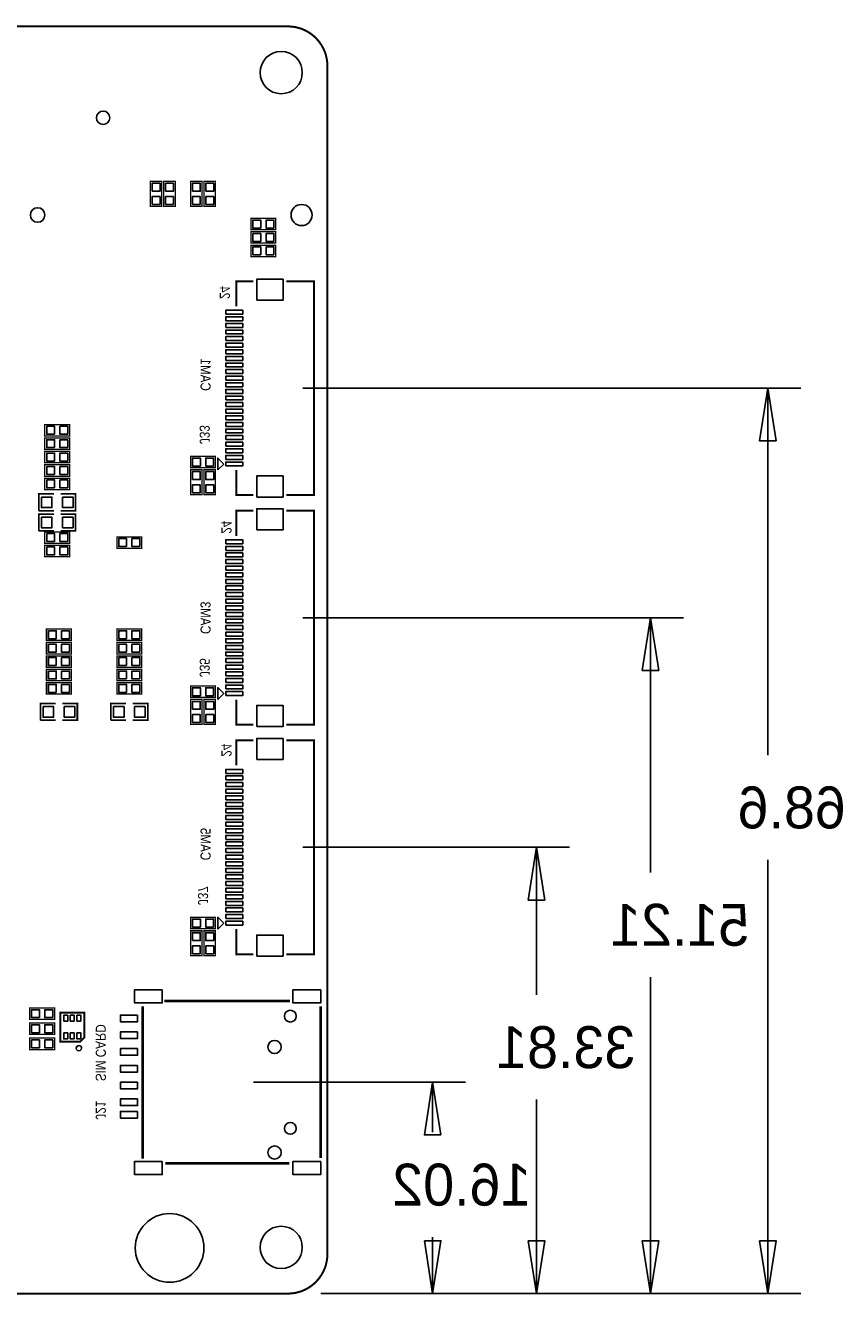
# Model space of a CAD drawing. Extents: x -13 to 212, y 0 to 96.
# Tile 6 of 6: x 150 to 212, y 0 to 96. Entities that reach past the tile are written whole.
import ezdxf

# ---------------------------------------------------------------- set-up
doc = ezdxf.new("R2010")
doc.units = 0
for name, color, linetype in [('BG_DIMEMSION_BOT', 211, 'CONTINUOUS'), ('BG_OUTLINE', 12, 'CONTINUOUS'), ('BG_SILKSCREEN_BOTTOM', 173, 'CONTINUOUS'), ('PG_SILKSCREEN_BOTTOM', 150, 'CONTINUOUS'), ('PIN_BOTTOM', 202, 'CONTINUOUS')]:
    doc.layers.add(name, color=color, linetype=linetype)

msp = doc.modelspace()

# ---------------------------------------------------------------- linework, layer by layer
at = {"layer": 'BG_DIMEMSION_BOT'}
for points in [[(171.141923, 68.597983), (208.874893, 68.597983)], [(206.999942, 64.597991), (206.375, 68.597983), (205.750058, 64.597991), (206.999942, 64.597991)], [(206.375, 40.79875), (206.375, 68.597983)], [(171.141923, 51.205994), (199.984893, 51.205994)], [(198.109942, 47.206002), (197.485, 51.205994), (196.860058, 47.206002), (198.109942, 47.206002)], [(197.485, 31.90875), (197.485, 51.205994)], [(171.141923, 33.814004), (191.348893, 33.814004)], [(189.473942, 29.814012), (188.849, 33.814004), (188.224058, 29.814012), (189.473942, 29.814012)], [(188.849, 22.63775), (188.849, 33.814004)], [(206.375, 32.86125), (206.375, 0)], [(197.485, 23.97125), (197.485, 0)], [(167.399894, 16.018002), (183.474893, 16.018002)], [(181.599942, 12.01801), (180.975, 16.018002), (180.350058, 12.01801), (181.599942, 12.01801)], [(180.975, 12.22375), (180.975, 16.018002)], [(188.849, 14.70025), (188.849, 0)], [(180.350058, 3.999992), (180.975, 0), (181.599942, 3.999992), (180.350058, 3.999992)], [(180.975, 4.28625), (180.975, 0)], [(188.224058, 3.999992), (188.849, 0), (189.473942, 3.999992), (188.224058, 3.999992)], [(196.860058, 3.999992), (197.485, 0), (198.109942, 3.999992), (196.860058, 3.999992)], [(205.750058, 3.999992), (206.375, 0), (206.999942, 3.999992), (205.750058, 3.999992)], [(172.499909, 0), (208.874893, 0)], [(172.499909, 0), (199.984893, 0)], [(172.499909, 0), (191.348893, 0)], [(172.499909, 0), (183.474893, 0)]]:
    msp.add_lwpolyline(points, dxfattribs=at)
at = {"layer": 'BG_OUTLINE', "const_width": 0.1524}
msp.add_lwpolyline([(0, 2.999994), (0, 92.999992, -0.414214), (2.999994, 95.999986), (170.000016, 95.999986, -0.414214), (173.00001, 92.999992), (173.00001, 2.999994, -0.414214), (170.000016, 0), (2.999994, 0, -0.414214), (0, 2.999994)], format="xyb", dxfattribs=at)
at = {"layer": 'PG_SILKSCREEN_BOTTOM'}
for points, const_width in [([(160.4518, 82.3722), (160.4518, 84.2518), (159.5882, 84.2518), (159.5882, 82.3722), (160.4518, 82.3722)], 0.1016), ([(161.4678, 82.3722), (161.4678, 84.2518), (160.6042, 84.2518), (160.6042, 82.3722), (161.4678, 82.3722)], 0.1016), ([(163.4998, 82.3722), (163.4998, 84.2518), (162.6362, 84.2518), (162.6362, 82.3722), (163.4998, 82.3722)], 0.1016), ([(164.5158, 82.3722), (164.5158, 84.2518), (163.6522, 84.2518), (163.6522, 82.3722), (164.5158, 82.3722)], 0.1016), ([(169.0878, 81.4578), (167.2082, 81.4578), (167.2082, 80.5942), (169.0878, 80.5942), (169.0878, 81.4578)], 0.1016), ([(169.0878, 80.4418), (167.2082, 80.4418), (167.2082, 79.5782), (169.0878, 79.5782), (169.0878, 80.4418)], 0.1016), ([(169.0878, 79.4258), (167.2082, 79.4258), (167.2082, 78.5622), (169.0878, 78.5622), (169.0878, 79.4258)], 0.1016), ([(167.39202, 76.697992), (166.092022, 76.697992), (166.092022, 74.797971)], 0.150012), ([(169.892015, 60.497974), (171.992011, 60.497974), (171.992011, 76.697992), (169.892015, 76.697992)], 0.150012), ([(153.4668, 65.8368), (151.5872, 65.8368), (151.5872, 64.9732), (153.4668, 64.9732), (153.4668, 65.8368)], 0.1016), ([(153.4668, 64.8208), (151.5872, 64.8208), (151.5872, 63.9572), (153.4668, 63.9572), (153.4668, 64.8208)], 0.1016), ([(153.4668, 63.8048), (151.5872, 63.8048), (151.5872, 62.9412), (153.4668, 62.9412), (153.4668, 63.8048)], 0.1016), ([(164.5158, 63.4238), (162.6362, 63.4238), (162.6362, 62.5602), (164.5158, 62.5602), (164.5158, 63.4238)], 0.1016), ([(153.4668, 62.7888), (151.5872, 62.7888), (151.5872, 61.9252), (153.4668, 61.9252), (153.4668, 62.7888)], 0.1016), ([(153.4668, 61.7728), (151.5872, 61.7728), (151.5872, 60.9092), (153.4668, 60.9092), (153.4668, 61.7728)], 0.1016), ([(163.4998, 60.5282), (163.4998, 62.4078), (162.6362, 62.4078), (162.6362, 60.5282), (163.4998, 60.5282)], 0.1016), ([(163.6522, 62.4078), (163.6522, 60.5282), (164.5158, 60.5282), (164.5158, 62.4078), (163.6522, 62.4078)], 0.1016), ([(167.39202, 60.497974), (166.092022, 60.497974), (166.092022, 62.397996)], 0.150012), ([(152.273, 60.579), (151.13, 60.579), (151.13, 59.309)], 0.127), ([(152.781, 59.309), (153.924, 59.309), (153.924, 60.579), (152.781, 60.579)], 0.127), ([(151.13, 59.309), (152.273, 59.309)], 0.127), ([(152.273, 59.055), (151.13, 59.055), (151.13, 57.785)], 0.127), ([(152.781, 57.785), (153.924, 57.785), (153.924, 59.055), (152.781, 59.055)], 0.127), ([(167.39202, 59.306003), (166.092022, 59.306003), (166.092022, 57.405981)], 0.150012), ([(169.892015, 43.105984), (171.992011, 43.105984), (171.992011, 59.306003), (169.892015, 59.306003)], 0.150012), ([(151.13, 57.785), (152.273, 57.785)], 0.127), ([(151.5872, 56.8452), (153.4668, 56.8452), (153.4668, 57.7088), (151.5872, 57.7088), (151.5872, 56.8452)], 0.1016), ([(151.5872, 55.8292), (153.4668, 55.8292), (153.4668, 56.6928), (151.5872, 56.6928), (151.5872, 55.8292)], 0.1016), ([(158.9278, 57.3278), (157.0482, 57.3278), (157.0482, 56.4642), (158.9278, 56.4642), (158.9278, 57.3278)], 0.1016), ([(151.7142, 49.4792), (153.5938, 49.4792), (153.5938, 50.3428), (151.7142, 50.3428), (151.7142, 49.4792)], 0.1016), ([(158.9278, 50.3428), (157.0482, 50.3428), (157.0482, 49.4792), (158.9278, 49.4792), (158.9278, 50.3428)], 0.1016), ([(151.7142, 48.4632), (153.5938, 48.4632), (153.5938, 49.3268), (151.7142, 49.3268), (151.7142, 48.4632)], 0.1016), ([(158.9278, 49.3268), (157.0482, 49.3268), (157.0482, 48.4632), (158.9278, 48.4632), (158.9278, 49.3268)], 0.1016), ([(153.5938, 48.3108), (151.7142, 48.3108), (151.7142, 47.4472), (153.5938, 47.4472), (153.5938, 48.3108)], 0.1016), ([(158.9278, 48.3108), (157.0482, 48.3108), (157.0482, 47.4472), (158.9278, 47.4472), (158.9278, 48.3108)], 0.1016), ([(151.7142, 46.4312), (153.5938, 46.4312), (153.5938, 47.2948), (151.7142, 47.2948), (151.7142, 46.4312)], 0.1016), ([(158.9278, 47.2948), (157.0482, 47.2948), (157.0482, 46.4312), (158.9278, 46.4312), (158.9278, 47.2948)], 0.1016), ([(153.5938, 46.2788), (151.7142, 46.2788), (151.7142, 45.4152), (153.5938, 45.4152), (153.5938, 46.2788)], 0.1016), ([(158.9278, 46.2788), (157.0482, 46.2788), (157.0482, 45.4152), (158.9278, 45.4152), (158.9278, 46.2788)], 0.1016), ([(164.5158, 46.0248), (162.6362, 46.0248), (162.6362, 45.1612), (164.5158, 45.1612), (164.5158, 46.0248)], 0.1016), ([(152.4, 44.704), (151.257, 44.704), (151.257, 43.434)], 0.127), ([(152.908, 43.434), (154.051, 43.434), (154.051, 44.704), (152.908, 44.704)], 0.127), ([(157.734, 44.704), (156.591, 44.704), (156.591, 43.434)], 0.127), ([(158.242, 43.434), (159.385, 43.434), (159.385, 44.704), (158.242, 44.704)], 0.127), ([(163.4998, 43.1292), (163.4998, 45.0088), (162.6362, 45.0088), (162.6362, 43.1292), (163.4998, 43.1292)], 0.1016), ([(163.6522, 45.0088), (163.6522, 43.1292), (164.5158, 43.1292), (164.5158, 45.0088), (163.6522, 45.0088)], 0.1016), ([(167.39202, 43.105984), (166.092022, 43.105984), (166.092022, 45.006006)], 0.150012), ([(151.257, 43.434), (152.4, 43.434)], 0.127), ([(156.591, 43.434), (157.734, 43.434)], 0.127), ([(167.39202, 41.914013), (166.092022, 41.914013), (166.092022, 40.013992)], 0.150012), ([(169.892015, 25.713995), (171.992011, 25.713995), (171.992011, 41.914013), (169.892015, 41.914013)], 0.150012), ([(164.5158, 28.4988), (162.6362, 28.4988), (162.6362, 27.6352), (164.5158, 27.6352), (164.5158, 28.4988)], 0.1016), ([(163.4998, 25.6032), (163.4998, 27.4828), (162.6362, 27.4828), (162.6362, 25.6032), (163.4998, 25.6032)], 0.1016), ([(163.6522, 27.4828), (163.6522, 25.6032), (164.5158, 25.6032), (164.5158, 27.4828), (163.6522, 27.4828)], 0.1016), ([(167.39202, 25.713995), (166.092022, 25.713995), (166.092022, 27.614016)], 0.150012), ([(160.652689, 22.162999), (170.167706, 22.162999)], 0.2), ([(152.3238, 21.6408), (150.4442, 21.6408), (150.4442, 20.7772), (152.3238, 20.7772), (152.3238, 21.6408)], 0.1016), ([(154.469998, 21.292998), (152.770002, 21.292998), (152.770002, 19.093002), (154.269999, 19.093002), (154.569998, 19.393002), (154.569998, 21.292998), (154.469998, 21.292998)], 0.150012), ([(159.000012, 10.233609), (159.000012, 21.773591)], 0.2), ([(172.500011, 21.767114), (172.500011, 16.018002)], 0.2), ([(152.3238, 20.4978), (150.4442, 20.4978), (150.4442, 19.6342), (152.3238, 19.6342), (152.3238, 20.4978)], 0.1016), ([(152.3238, 19.3548), (150.4442, 19.3548), (150.4442, 18.4912), (152.3238, 18.4912), (152.3238, 19.3548)], 0.1016), ([(172.500011, 16.018002), (172.500011, 10.26889)], 0.2), ([(170.115306, 9.873005), (160.71149, 9.873005)], 0.2)]:
    msp.add_lwpolyline(points, dxfattribs=dict(at, const_width=const_width))
for points in [[(164.692025, 62.398986), (164.692025, 63.296978), (165.141021, 62.847982)], [(164.692025, 45.006997), (164.692025, 45.904988), (165.141021, 45.455992)], [(164.692025, 27.615007), (164.692025, 28.512999), (165.141021, 28.064003)]]:
    msp.add_lwpolyline(points, close=True, dxfattribs=at)
msp.add_lwpolyline([(154.369999, 18.593003, 1), (153.970001, 18.592997, 1)], format="xyb", close=True, dxfattribs=at)
at = {"layer": 'PIN_BOTTOM'}
for points in [[(159.720305, 83.512177), (160.319695, 83.512177), (160.319695, 84.111567), (159.720305, 84.111567)], [(160.736305, 83.512177), (161.335695, 83.512177), (161.335695, 84.111567), (160.736305, 84.111567)], [(162.768305, 83.512177), (163.367695, 83.512177), (163.367695, 84.111567), (162.768305, 84.111567)], [(163.784305, 83.512177), (164.383695, 83.512177), (164.383695, 84.111567), (163.784305, 84.111567)], [(159.720305, 82.512433), (160.319695, 82.512433), (160.319695, 83.111823), (159.720305, 83.111823)], [(160.736305, 82.512433), (161.335695, 82.512433), (161.335695, 83.111823), (160.736305, 83.111823)], [(162.768305, 82.512433), (163.367695, 82.512433), (163.367695, 83.111823), (162.768305, 83.111823)], [(163.784305, 82.512433), (164.383695, 82.512433), (164.383695, 83.111823), (163.784305, 83.111823)], [(167.947823, 80.726305), (167.947823, 81.325695), (167.348433, 81.325695), (167.348433, 80.726305)], [(168.947567, 80.726305), (168.947567, 81.325695), (168.348177, 81.325695), (168.348177, 80.726305)], [(167.947823, 79.710305), (167.947823, 80.309695), (167.348433, 80.309695), (167.348433, 79.710305)], [(168.947567, 79.710305), (168.947567, 80.309695), (168.348177, 80.309695), (168.348177, 79.710305)], [(167.947823, 78.694305), (167.947823, 79.293695), (167.348433, 79.293695), (167.348433, 78.694305)], [(168.947567, 78.694305), (168.947567, 79.293695), (168.348177, 79.293695), (168.348177, 78.694305)], [(167.643023, 75.248033), (169.643019, 75.248033), (169.643019, 76.847929), (167.643023, 76.847929)], [(165.291021, 74.197985), (166.591018, 74.197985), (166.591018, 74.497984), (165.291021, 74.497984)], [(165.291021, 73.697986), (166.591018, 73.697986), (166.591018, 73.997985), (165.291021, 73.997985)], [(165.291021, 73.197987), (166.591018, 73.197987), (166.591018, 73.497986), (165.291021, 73.497986)], [(165.291021, 72.697988), (166.591018, 72.697988), (166.591018, 72.997987), (165.291021, 72.997987)], [(165.291021, 72.197989), (166.591018, 72.197989), (166.591018, 72.497988), (165.291021, 72.497988)], [(165.291021, 71.69799), (166.591018, 71.69799), (166.591018, 71.997989), (165.291021, 71.997989)], [(165.291021, 71.197991), (166.591018, 71.197991), (166.591018, 71.49799), (165.291021, 71.49799)], [(165.291021, 70.697992), (166.591018, 70.697992), (166.591018, 70.997991), (165.291021, 70.997991)], [(165.291021, 70.197993), (166.591018, 70.197993), (166.591018, 70.497992), (165.291021, 70.497992)], [(165.291021, 69.697994), (166.591018, 69.697994), (166.591018, 69.997993), (165.291021, 69.997993)], [(165.291021, 69.197995), (166.591018, 69.197995), (166.591018, 69.497994), (165.291021, 69.497994)], [(165.291021, 68.697996), (166.591018, 68.697996), (166.591018, 68.997995), (165.291021, 68.997995)], [(165.291021, 68.197971), (166.591018, 68.197971), (166.591018, 68.497971), (165.291021, 68.497971)], [(165.291021, 67.697972), (166.591018, 67.697972), (166.591018, 67.997972), (165.291021, 67.997972)], [(165.291021, 67.197973), (166.591018, 67.197973), (166.591018, 67.497973), (165.291021, 67.497973)], [(165.291021, 66.697974), (166.591018, 66.697974), (166.591018, 66.997974), (165.291021, 66.997974)], [(165.291021, 66.197975), (166.591018, 66.197975), (166.591018, 66.497975), (165.291021, 66.497975)], [(152.326823, 65.105305), (152.326823, 65.704695), (151.727433, 65.704695), (151.727433, 65.105305)], [(153.326567, 65.105305), (153.326567, 65.704695), (152.727177, 65.704695), (152.727177, 65.105305)], [(165.291021, 65.697976), (166.591018, 65.697976), (166.591018, 65.997976), (165.291021, 65.997976)], [(165.291021, 65.197977), (166.591018, 65.197977), (166.591018, 65.497977), (165.291021, 65.497977)], [(152.326823, 64.089305), (152.326823, 64.688695), (151.727433, 64.688695), (151.727433, 64.089305)], [(153.326567, 64.089305), (153.326567, 64.688695), (152.727177, 64.688695), (152.727177, 64.089305)], [(165.291021, 64.697978), (166.591018, 64.697978), (166.591018, 64.997978), (165.291021, 64.997978)], [(165.291021, 64.197979), (166.591018, 64.197979), (166.591018, 64.497979), (165.291021, 64.497979)], [(152.326823, 63.073305), (152.326823, 63.672695), (151.727433, 63.672695), (151.727433, 63.073305)], [(153.326567, 63.073305), (153.326567, 63.672695), (152.727177, 63.672695), (152.727177, 63.073305)], [(165.291021, 63.69798), (166.591018, 63.69798), (166.591018, 63.99798), (165.291021, 63.99798)], [(165.291021, 63.197981), (166.591018, 63.197981), (166.591018, 63.497981), (165.291021, 63.497981)], [(152.326823, 62.057305), (152.326823, 62.656695), (151.727433, 62.656695), (151.727433, 62.057305)], [(153.326567, 62.057305), (153.326567, 62.656695), (152.727177, 62.656695), (152.727177, 62.057305)], [(163.375823, 62.692305), (163.375823, 63.291695), (162.776433, 63.291695), (162.776433, 62.692305)], [(164.375567, 62.692305), (164.375567, 63.291695), (163.776177, 63.291695), (163.776177, 62.692305)], [(165.291021, 62.697982), (166.591018, 62.697982), (166.591018, 62.997982), (165.291021, 62.997982)], [(152.326823, 61.041305), (152.326823, 61.640695), (151.727433, 61.640695), (151.727433, 61.041305)], [(153.326567, 61.041305), (153.326567, 61.640695), (152.727177, 61.640695), (152.727177, 61.041305)], [(162.768305, 61.668177), (163.367695, 61.668177), (163.367695, 62.267567), (162.768305, 62.267567)], [(164.383695, 62.267567), (163.784305, 62.267567), (163.784305, 61.668177), (164.383695, 61.668177)], [(167.643023, 60.348038), (169.643019, 60.348038), (169.643019, 61.947933), (167.643023, 61.947933)], [(162.768305, 60.668433), (163.367695, 60.668433), (163.367695, 61.267823), (162.768305, 61.267823)], [(164.383695, 61.267823), (163.784305, 61.267823), (163.784305, 60.668433), (164.383695, 60.668433)], [(151.32685, 60.34405), (151.32685, 59.54395), (152.12695, 59.54395), (152.12695, 60.34405)], [(152.92705, 60.34405), (152.92705, 59.54395), (153.72715, 59.54395), (153.72715, 60.34405)], [(151.32685, 58.82005), (151.32685, 58.01995), (152.12695, 58.01995), (152.12695, 58.82005)], [(152.92705, 58.82005), (152.92705, 58.01995), (153.72715, 58.01995), (153.72715, 58.82005)], [(167.643023, 57.856044), (169.643019, 57.856044), (169.643019, 59.455939), (167.643023, 59.455939)], [(151.727433, 57.576695), (151.727433, 56.977305), (152.326823, 56.977305), (152.326823, 57.576695)], [(152.727177, 57.576695), (152.727177, 56.977305), (153.326567, 56.977305), (153.326567, 57.576695)], [(157.787823, 56.596305), (157.787823, 57.195695), (157.188433, 57.195695), (157.188433, 56.596305)], [(158.787567, 56.596305), (158.787567, 57.195695), (158.188177, 57.195695), (158.188177, 56.596305)], [(165.291021, 56.805995), (166.591018, 56.805995), (166.591018, 57.105994), (165.291021, 57.105994)], [(151.727433, 56.560695), (151.727433, 55.961305), (152.326823, 55.961305), (152.326823, 56.560695)], [(152.727177, 56.560695), (152.727177, 55.961305), (153.326567, 55.961305), (153.326567, 56.560695)], [(165.291021, 56.305996), (166.591018, 56.305996), (166.591018, 56.605995), (165.291021, 56.605995)], [(165.291021, 55.805997), (166.591018, 55.805997), (166.591018, 56.105996), (165.291021, 56.105996)], [(165.291021, 55.305998), (166.591018, 55.305998), (166.591018, 55.605998), (165.291021, 55.605998)], [(165.291021, 54.805999), (166.591018, 54.805999), (166.591018, 55.105998), (165.291021, 55.105998)], [(165.291021, 54.306), (166.591018, 54.306), (166.591018, 54.606), (165.291021, 54.606)], [(165.291021, 53.806001), (166.591018, 53.806001), (166.591018, 54.106), (165.291021, 54.106)], [(165.291021, 53.306002), (166.591018, 53.306002), (166.591018, 53.606001), (165.291021, 53.606001)], [(165.291021, 52.806003), (166.591018, 52.806003), (166.591018, 53.106002), (165.291021, 53.106002)], [(165.291021, 52.306004), (166.591018, 52.306004), (166.591018, 52.606004), (165.291021, 52.606004)], [(165.291021, 51.806005), (166.591018, 51.806005), (166.591018, 52.106004), (165.291021, 52.106004)], [(165.291021, 51.306006), (166.591018, 51.306006), (166.591018, 51.606006), (165.291021, 51.606006)], [(165.291021, 50.805982), (166.591018, 50.805982), (166.591018, 51.105981), (165.291021, 51.105981)], [(151.854433, 50.210695), (151.854433, 49.611305), (152.453823, 49.611305), (152.453823, 50.210695)], [(152.854177, 50.210695), (152.854177, 49.611305), (153.453567, 49.611305), (153.453567, 50.210695)], [(157.787823, 49.611305), (157.787823, 50.210695), (157.188433, 50.210695), (157.188433, 49.611305)], [(158.787567, 49.611305), (158.787567, 50.210695), (158.188177, 50.210695), (158.188177, 49.611305)], [(165.291021, 50.305983), (166.591018, 50.305983), (166.591018, 50.605982), (165.291021, 50.605982)], [(165.291021, 49.805984), (166.591018, 49.805984), (166.591018, 50.105983), (165.291021, 50.105983)], [(151.854433, 49.194695), (151.854433, 48.595305), (152.453823, 48.595305), (152.453823, 49.194695)], [(152.854177, 49.194695), (152.854177, 48.595305), (153.453567, 48.595305), (153.453567, 49.194695)], [(157.787823, 48.595305), (157.787823, 49.194695), (157.188433, 49.194695), (157.188433, 48.595305)], [(158.787567, 48.595305), (158.787567, 49.194695), (158.188177, 49.194695), (158.188177, 48.595305)], [(165.291021, 49.305985), (166.591018, 49.305985), (166.591018, 49.605984), (165.291021, 49.605984)], [(165.291021, 48.805986), (166.591018, 48.805986), (166.591018, 49.105985), (165.291021, 49.105985)], [(152.453823, 47.579305), (152.453823, 48.178695), (151.854433, 48.178695), (151.854433, 47.579305)], [(153.453567, 47.579305), (153.453567, 48.178695), (152.854177, 48.178695), (152.854177, 47.579305)], [(157.787823, 47.579305), (157.787823, 48.178695), (157.188433, 48.178695), (157.188433, 47.579305)], [(158.787567, 47.579305), (158.787567, 48.178695), (158.188177, 48.178695), (158.188177, 47.579305)], [(165.291021, 48.305987), (166.591018, 48.305987), (166.591018, 48.605986), (165.291021, 48.605986)], [(165.291021, 47.805988), (166.591018, 47.805988), (166.591018, 48.105987), (165.291021, 48.105987)], [(151.854433, 47.162695), (151.854433, 46.563305), (152.453823, 46.563305), (152.453823, 47.162695)], [(152.854177, 47.162695), (152.854177, 46.563305), (153.453567, 46.563305), (153.453567, 47.162695)], [(157.787823, 46.563305), (157.787823, 47.162695), (157.188433, 47.162695), (157.188433, 46.563305)], [(158.787567, 46.563305), (158.787567, 47.162695), (158.188177, 47.162695), (158.188177, 46.563305)], [(165.291021, 47.305989), (166.591018, 47.305989), (166.591018, 47.605988), (165.291021, 47.605988)], [(165.291021, 46.80599), (166.591018, 46.80599), (166.591018, 47.105989), (165.291021, 47.105989)], [(165.291021, 46.305991), (166.591018, 46.305991), (166.591018, 46.60599), (165.291021, 46.60599)], [(152.453823, 45.547305), (152.453823, 46.146695), (151.854433, 46.146695), (151.854433, 45.547305)], [(153.453567, 45.547305), (153.453567, 46.146695), (152.854177, 46.146695), (152.854177, 45.547305)], [(157.787823, 45.547305), (157.787823, 46.146695), (157.188433, 46.146695), (157.188433, 45.547305)], [(158.787567, 45.547305), (158.787567, 46.146695), (158.188177, 46.146695), (158.188177, 45.547305)], [(163.375823, 45.293305), (163.375823, 45.892695), (162.776433, 45.892695), (162.776433, 45.293305)], [(164.375567, 45.293305), (164.375567, 45.892695), (163.776177, 45.892695), (163.776177, 45.293305)], [(165.291021, 45.805992), (166.591018, 45.805992), (166.591018, 46.105991), (165.291021, 46.105991)], [(165.291021, 45.305993), (166.591018, 45.305993), (166.591018, 45.605992), (165.291021, 45.605992)], [(151.45385, 44.46905), (151.45385, 43.66895), (152.25395, 43.66895), (152.25395, 44.46905)], [(153.05405, 44.46905), (153.05405, 43.66895), (153.85415, 43.66895), (153.85415, 44.46905)], [(156.78785, 44.46905), (156.78785, 43.66895), (157.58795, 43.66895), (157.58795, 44.46905)], [(158.38805, 44.46905), (158.38805, 43.66895), (159.18815, 43.66895), (159.18815, 44.46905)], [(162.768305, 44.269177), (163.367695, 44.269177), (163.367695, 44.868567), (162.768305, 44.868567)], [(164.383695, 44.868567), (163.784305, 44.868567), (163.784305, 44.269177), (164.383695, 44.269177)], [(167.643023, 42.956048), (169.643019, 42.956048), (169.643019, 44.555943), (167.643023, 44.555943)], [(162.768305, 43.269433), (163.367695, 43.269433), (163.367695, 43.868823), (162.768305, 43.868823)], [(164.383695, 43.868823), (163.784305, 43.868823), (163.784305, 43.269433), (164.383695, 43.269433)], [(167.643023, 40.464054), (169.643019, 40.464054), (169.643019, 42.063949), (167.643023, 42.063949)], [(165.291021, 39.414006), (166.591018, 39.414006), (166.591018, 39.714005), (165.291021, 39.714005)], [(165.291021, 38.914006), (166.591018, 38.914006), (166.591018, 39.214006), (165.291021, 39.214006)], [(165.291021, 38.414007), (166.591018, 38.414007), (166.591018, 38.714007), (165.291021, 38.714007)], [(165.291021, 37.914009), (166.591018, 37.914009), (166.591018, 38.214008), (165.291021, 38.214008)], [(165.291021, 37.414009), (166.591018, 37.414009), (166.591018, 37.714009), (165.291021, 37.714009)], [(165.291021, 36.91401), (166.591018, 36.91401), (166.591018, 37.21401), (165.291021, 37.21401)], [(165.291021, 36.414011), (166.591018, 36.414011), (166.591018, 36.714011), (165.291021, 36.714011)], [(165.291021, 35.914012), (166.591018, 35.914012), (166.591018, 36.214012), (165.291021, 36.214012)], [(165.291021, 35.414014), (166.591018, 35.414014), (166.591018, 35.714013), (165.291021, 35.714013)], [(165.291021, 34.914015), (166.591018, 34.914015), (166.591018, 35.214014), (165.291021, 35.214014)], [(165.291021, 34.414015), (166.591018, 34.414015), (166.591018, 34.714015), (165.291021, 34.714015)], [(165.291021, 33.914016), (166.591018, 33.914016), (166.591018, 34.214016), (165.291021, 34.214016)], [(165.291021, 33.413992), (166.591018, 33.413992), (166.591018, 33.713991), (165.291021, 33.713991)], [(165.291021, 32.913993), (166.591018, 32.913993), (166.591018, 33.213992), (165.291021, 33.213992)], [(165.291021, 32.413994), (166.591018, 32.413994), (166.591018, 32.713994), (165.291021, 32.713994)], [(165.291021, 31.913995), (166.591018, 31.913995), (166.591018, 32.213994), (165.291021, 32.213994)], [(165.291021, 31.413996), (166.591018, 31.413996), (166.591018, 31.713995), (165.291021, 31.713995)], [(165.291021, 30.913997), (166.591018, 30.913997), (166.591018, 31.213997), (165.291021, 31.213997)], [(165.291021, 30.413998), (166.591018, 30.413998), (166.591018, 30.713998), (165.291021, 30.713998)], [(165.291021, 29.913999), (166.591018, 29.913999), (166.591018, 30.213998), (165.291021, 30.213998)], [(165.291021, 29.414), (166.591018, 29.414), (166.591018, 29.713999), (165.291021, 29.713999)], [(165.291021, 28.914001), (166.591018, 28.914001), (166.591018, 29.214001), (165.291021, 29.214001)], [(163.375823, 27.767305), (163.375823, 28.366695), (162.776433, 28.366695), (162.776433, 27.767305)], [(164.375567, 27.767305), (164.375567, 28.366695), (163.776177, 28.366695), (163.776177, 27.767305)], [(165.291021, 28.414002), (166.591018, 28.414002), (166.591018, 28.714002), (165.291021, 28.714002)], [(165.291021, 27.914003), (166.591018, 27.914003), (166.591018, 28.214002), (165.291021, 28.214002)], [(162.768305, 26.743177), (163.367695, 26.743177), (163.367695, 27.342567), (162.768305, 27.342567)], [(164.383695, 27.342567), (163.784305, 27.342567), (163.784305, 26.743177), (164.383695, 26.743177)], [(167.643023, 25.564059), (169.643019, 25.564059), (169.643019, 27.163954), (167.643023, 27.163954)], [(162.768305, 25.743433), (163.367695, 25.743433), (163.367695, 26.342823), (162.768305, 26.342823)], [(164.383695, 26.342823), (163.784305, 26.342823), (163.784305, 25.743433), (164.383695, 25.743433)], [(160.489989, 23.018013), (158.389993, 23.018013), (158.389993, 22.018015), (160.489989, 22.018015)], [(172.48999, 23.018013), (170.389995, 23.018013), (170.389995, 22.018015), (172.48999, 22.018015)], [(151.183823, 20.909305), (151.183823, 21.508695), (150.584433, 21.508695), (150.584433, 20.909305)], [(152.183567, 20.909305), (152.183567, 21.508695), (151.584177, 21.508695), (151.584177, 20.909305)], [(151.183823, 19.766305), (151.183823, 20.365695), (150.584433, 20.365695), (150.584433, 19.766305)], [(152.183567, 19.766305), (152.183567, 20.365695), (151.584177, 20.365695), (151.584177, 19.766305)], [(153.320013, 20.642986), (153.320013, 21.092998), (153.020014, 21.092998), (153.020014, 20.642986)], [(153.820012, 20.642986), (153.820012, 21.092998), (153.520013, 21.092998), (153.520013, 20.642986)], [(154.320011, 20.642986), (154.320011, 21.092998), (154.020012, 21.092998), (154.020012, 20.642986)], [(158.610008, 21.097989), (157.310011, 21.097989), (157.310011, 20.59799), (158.610008, 20.59799)], [(153.320013, 19.292976), (153.320013, 19.742988), (153.020014, 19.742988), (153.020014, 19.292976)], [(153.820012, 19.292976), (153.820012, 19.742988), (153.520013, 19.742988), (153.520013, 19.292976)], [(154.320011, 19.292976), (154.320011, 19.742988), (154.020012, 19.742988), (154.020012, 19.292976)], [(158.610008, 19.827989), (157.310011, 19.827989), (157.310011, 19.32799), (158.610008, 19.32799)], [(151.183823, 18.623305), (151.183823, 19.222695), (150.584433, 19.222695), (150.584433, 18.623305)], [(152.183567, 18.623305), (152.183567, 19.222695), (151.584177, 19.222695), (151.584177, 18.623305)], [(158.610008, 18.557989), (157.310011, 18.557989), (157.310011, 18.05799), (158.610008, 18.05799)], [(158.610008, 17.287989), (157.310011, 17.287989), (157.310011, 16.78799), (158.610008, 16.78799)], [(158.610008, 16.017989), (157.310011, 16.017989), (157.310011, 15.51799), (158.610008, 15.51799)], [(158.610008, 14.747989), (157.310011, 14.747989), (157.310011, 14.24799), (158.610008, 14.24799)], [(158.610008, 13.798004), (157.310011, 13.798004), (157.310011, 13.298005), (158.610008, 13.298005)], [(160.489989, 10.017989), (158.389993, 10.017989), (158.389993, 9.017991), (160.489989, 9.017991)], [(172.48999, 10.017989), (170.389995, 10.017989), (170.389995, 9.017991), (172.48999, 9.017991)]]:
    msp.add_lwpolyline(points, close=True, dxfattribs=at)
for centre, radius in [((169.499991, 92.499993), 1.599997), ((156.0068, 89.0778), 0.508), ((151.042116, 81.709997), 0.549999), ((171.042127, 81.709997), 0.799998), ((170.190008, 21.017992), 0.449999), ((168.997528, 18.687034), 0.499999), ((170.190008, 12.518009), 0.449999), ((168.997528, 10.68705), 0.499999), ((161.042121, 3.459988), 2.599995), ((169.499991, 3.499993), 1.599997)]:
    msp.add_circle(centre, radius, dxfattribs=at)

# ---------------------------------------------------------------- texts
at = {"layer": 'BG_DIMEMSION_BOT', "text_generation_flag": 2, "width": 0.992}
for s, p in [('68.6', (212.2805, 35.2425)), ('51.21', (204.9653, 26.3525)), ('33.81', (196.3293, 17.0815)), ('16.02', (188.4553, 6.6675))]:
    msp.add_text(s, height=3.175, dxfattribs=at).set_placement(p)
at = {"layer": 'BG_SILKSCREEN_BOTTOM', "text_generation_flag": 2, "width": 0.866667}
for s, p in [('CAM1', (163.3855, 68.386198)), ('J33', (163.322, 64.3636)), ('CAM3', (163.3855, 49.971198)), ('J35', (163.322, 46.7106)), ('CAM5', (163.3855, 32.826198)), ('J37', (163.195, 29.4386)), ('SIM CARD', (155.448, 16.087598)), ('J21', (155.448, 13.1826))]:
    msp.add_text(s, height=0.762, rotation=270, dxfattribs=at).set_placement(p)
at = {"layer": 'PG_SILKSCREEN_BOTTOM', "text_generation_flag": 2, "width": 0.866667}
for p in [(164.846, 75.345798), (164.973, 57.565798), (164.973, 40.674798)]:
    msp.add_text('24', height=0.762, rotation=270, dxfattribs=at).set_placement(p)

doc.saveas('drawing.dxf')
